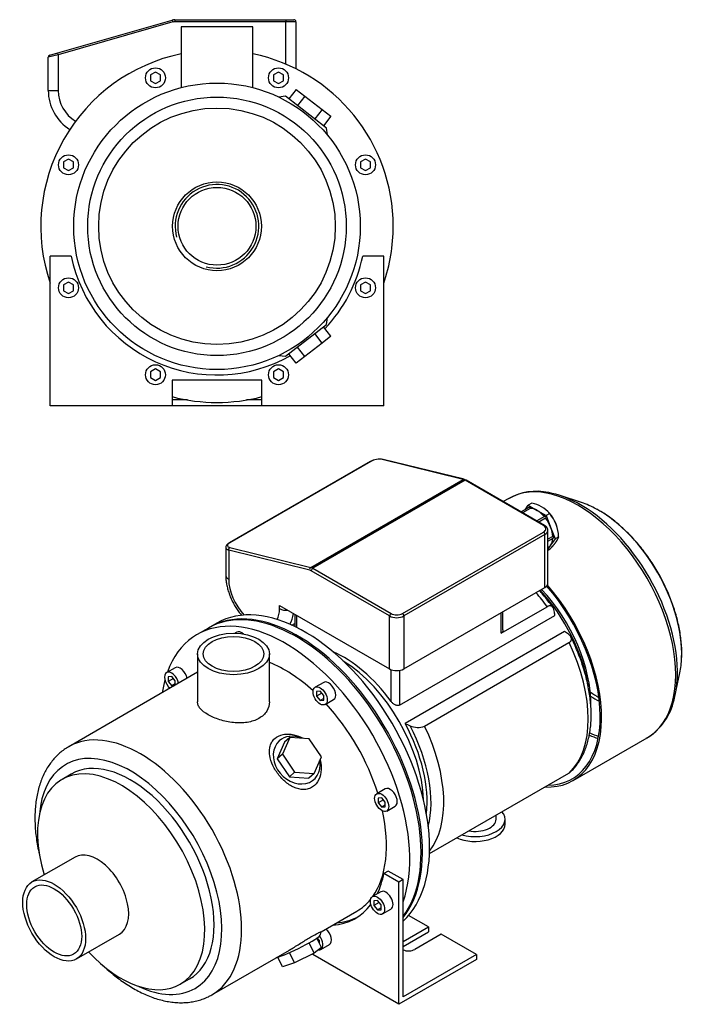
# Model space of a CAD drawing. Header units: millimetres. Extents: x 128 to 943, y 47 to 803.
# Tile 2 of 2: x 610 to 943, y 47 to 540. Entities that reach past the tile are written whole.
import ezdxf

# ---------------------------------------------------------------- set-up
doc = ezdxf.new("R2010")
doc.units = ezdxf.units.MM
for name, color, linetype in [('1', 7, 'Continuous'), ('BASETTA_MEC_71_M', 7, 'Continuous'), ('CARCASSA_MEC_71-', 7, 'Continuous'), ('COPRIVENTOLA_MEC', 7, 'Continuous'), ('CORPO_MH_3-5_[4]', 7, 'Continuous'), ('FLANGIA_MOTORE_T', 7, 'Continuous'), ('PIEDINO_MEC_71_I', 7, 'Continuous'), ('STAFFA_3-5-9_INT', 7, 'Continuous')]:
    doc.layers.add(name, color=color, linetype=linetype)

# ---------------------------------------------------------------- blocks, each defined once
blk = doc.blocks.new('SE')
at = {"layer": '1', "color": 7, "linetype": 'Continuous'}
for p, q in [((862.88, 294.61), (864.45, 296.84)), ((866.21, 297.86), (864.45, 296.84)), ((864.45, 296.84), (868.94, 294.24)), ((864.8, 295.72), (860.93, 293.49)), ((865.36, 295.3), (861.57, 293.12)), ((872.58, 291.23), (868.71, 289)), ((868.94, 294.24), (873.43, 291.65)), ((875.19, 292.67), (873.43, 291.65)), ((873.43, 291.65), (875.67, 285.86)), ((874.8, 293.16), (874.48, 293.52)), ((873.13, 290.41), (869.7, 288.43)), ((878.76, 286.26), (878.71, 286.39)), ((876.71, 281.18), (874.29, 279.79)), ((875.67, 285.86), (877.92, 280.08)), ((874.29, 278.79), (876.96, 280.34)), ((875.67, 276.88), (874.29, 274.92)), ((877.92, 280.08), (875.67, 276.88)), ((879.69, 281.1), (877.92, 280.08)), ((874.29, 275.65), (874.44, 275.74)), ((875.19, 274.71), (874.29, 274.19))]:
    blk.add_line(p, q, dxfattribs=at)
for centre, radius, start, end in [((863.56, 282.89), 15.2, 40.0478, 79.9522), ((860.52, 280.32), 19.18, 2.3229, 40.0891)]:
    blk.add_arc(centre, radius, start, end, dxfattribs=at)
for centre, major_axis, start_param, end_param in [((865.05, 295.29), (0.25, -0.433), 1.286268, 3.141593), ((868.94, 285.26), (-5.5, 9.53), 5.497787, 5.975927), ((868.94, 285.26), (-5.5, 9.53), 5.019647, 5.497787), ((872.83, 290.8), (0.25, -0.433), 0.23907, 3.141593), ((871.76, 286.9), (5.36, -9.29), 1.19776, 1.943833), ((868.94, 285.26), (5.5, -9.53), 1.308997, 1.787137), ((868.94, 285.26), (5.5, -9.53), 0.830857, 1.308997), ((876.71, 280.77), (-0.25, 0.433), 3.141593, 5.520516), ((868.94, 285.26), (-5.5, 9.53), 3.141593, 3.403392), ((868.94, 285.26), (5.5, -9.53), 0.261799, 0.718853)]:
    blk.add_ellipse(centre, major_axis=major_axis, ratio=0.57735, start_param=start_param, end_param=end_param, dxfattribs=at)
blk.add_open_spline([(875.19, 274.71), (876.21, 275.79), (876.96, 276.66), (877.79, 277.64), (878.36, 278.43), (878.91, 279.23), (879.25, 279.91), (879.55, 280.53), (879.69, 281.1)], degree=2, knots=[0, 0, 0, 0.25, 0.25, 0.5, 0.5, 0.75, 0.75, 1, 1, 1], dxfattribs=at)
at = {"layer": 'BASETTA_MEC_71_M', "color": 7, "linetype": 'Continuous'}
for p, q in [((785.35, 318.79), (714.64, 277.96)), ((785.66, 318.82), (714.95, 277.99)), ((831.88, 309.76), (791.31, 319.75)), ((832.32, 309.84), (791.75, 319.83)), ((755.51, 265.67), (831.88, 309.76)), ((832.86, 309.36), (756.49, 265.27)), ((872.12, 286.69), (832.86, 309.36)), ((872.62, 286.74), (833.36, 309.41)), ((801.41, 242.6), (872.12, 283.43)), ((872.83, 282.2), (802.11, 241.38)), ((872.83, 255.66), (872.83, 282.2)), ((874.29, 257.71), (874.29, 284.24)), ((712.97, 275.74), (712.97, 261.79)), ((714.43, 274.36), (714.43, 259.75)), ((755, 264.37), (714.43, 274.36)), ((714.95, 275.66), (755.51, 265.67)), ((795.04, 241.38), (755.78, 264.04)), ((756.49, 265.27), (795.75, 242.6)), ((802.11, 214.84), (872.83, 255.66)), ((739.89, 246.68), (795.04, 214.84)), ((739.89, 245.05), (739.89, 246.68)), ((746.11, 236.78), (747.5, 237.58)), ((795.04, 214.84), (795.04, 241.38)), ((802.11, 241.38), (802.11, 214.84))]:
    blk.add_line(p, q, dxfattribs=at)
for centre, radius, start, end in [((790.04, 310.17), 9.81, 79.9542, 118.5428), ((831.32, 305.93), 4.03, 59.5888, 75.64)]:
    blk.add_arc(centre, radius, start, end, dxfattribs=at)
for centre, major_axis, ratio, start_param, end_param in [((785.85, 317.92), (0.5, -0.866), 0.57735, 2.635447, 3.141593), ((788.48, 318.12), (3.99, 0.79), 0.398723, 0.706585, 2.277381), ((791.51, 318.86), (-0.239, -0.971), 0.714124, 3.141593, 3.742605), ((832.08, 308.87), (-0.239, -0.971), 0.714124, 3.141096, 3.742605), ((832.86, 305.28), (-2.5, 4.33), 0.57735, 5.497787, 5.77704), ((832.86, 308.54), (-0.5, -0.866), 0.57735, 3.141593, 3.926991), ((872.12, 285.87), (-0.5, -0.866), 0.57735, 3.141395, 3.926991), ((869.29, 285.06), (-4, 0), 0.57735, 2.356194, 3.926991), ((872.12, 282.61), (-0.5, 0.866), 0.57735, 3.926991, 5.497787), ((869.29, 284.24), (-5, 0), 0.57735, 2.356194, 3.145638), ((717.77, 277.3), (3.99, 0.79), 0.398723, 2.277381, 3.848177), ((715.14, 277.09), (0.5, -0.866), 0.57735, 2.635447, 3.141407), ((717.97, 276.4), (4.99, 0.82), 0.435435, 3.058254, 3.855586), ((715.14, 274.77), (-0.239, -0.971), 0.714124, 3.742605, 5.313402), ((717.97, 261.79), (5, 0), 0.57735, 3.1418, 3.926991), ((755.71, 264.78), (0.239, 0.971), 0.714124, 0.601013, 2.171809), ((755.78, 260.78), (-2, 3.46), 0.57735, 5.497787, 5.77704), ((756.49, 261.19), (-2.5, 4.33), 0.57735, 5.497787, 5.77704), ((756.49, 264.45), (0.5, 0.866), 0.57735, 0.785398, 2.356194), ((727.16, 252.4), (-9, 15.59), 0.57735, 0.785398, 1.94768), ((869.29, 257.71), (-5, 0), 0.57735, 2.356194, 3.141593), ((727.16, 252.4), (-9, 15.59), 0.57735, 3.499773, 3.926991), ((743.42, 247.09), (5, 0), 0.57735, 3.926991, 4.854286), ((730.7, 254.44), (-11.5, 19.92), 0.57735, 3.432902, 3.796183), ((795.75, 241.78), (0.5, 0.866), 0.57735, 0.785398, 2.356194), ((798.58, 244.23), (-4, 0), 0.57735, 0.785398, 2.356194), ((801.41, 241.78), (-0.5, 0.866), 0.57735, 3.926991, 5.497787), ((798.58, 243.42), (5, 0), 0.57735, 3.926991, 5.497787), ((798.58, 216.88), (5, 0), 0.57735, 3.926991, 5.497787)]:
    blk.add_ellipse(centre, major_axis=major_axis, ratio=ratio, start_param=start_param, end_param=end_param, dxfattribs=at)
for points, knots in [([(874.26, 284.25), (874.26, 284.46), (874.25, 284.87), (873.95, 285.54), (873.41, 286.21), (872.93, 286.54), (872.62, 286.74)], [0, 0, 0, 0, 0.184924, 0.437375, 0.694023, 1, 1, 1, 1]), ([(714.64, 277.96), (714.48, 277.87), (714.09, 277.62), (713.54, 277.15), (713.14, 276.56), (712.96, 276.07), (712.98, 275.83), (712.99, 275.78)], [0, 0, 0, 0, 0.155599, 0.468176, 0.725314, 0.953578, 1, 1, 1, 1]), ([(712.97, 261.79), (712.97, 261.35), (712.99, 260.3), (713.19, 258.36), (713.6, 256.12), (714.21, 253.85), (715, 251.6), (715.95, 249.38), (717.06, 247.22), (718.32, 245.14), (719.63, 243.26), (720.54, 242.11), (720.97, 241.61)], [0, 0, 0, 0, 0.0264877, 0.0746035, 0.1226102, 0.1704791, 0.2181718, 0.2657141, 0.313164, 0.3605954, 0.4080817, 0.447776, 0.447776, 0.447776, 0.447776])]:
    blk.add_open_spline(points, degree=3, knots=knots, dxfattribs=at)
at = {"layer": 'CARCASSA_MEC_71-', "color": 7, "linetype": 'Continuous'}
for p, q in [((747.5, 242.29), (747.5, 236.13)), ((748.37, 241.78), (748.37, 235.7)), ((850.9, 232.71), (874, 246.04)), ((850.9, 232.71), (850.9, 243.01)), ((851.78, 234.42), (851.78, 243.52)), ((799.99, 196.76), (877.77, 241.67)), ((882.63, 233.67), (802.73, 187.54)), ((812.52, 186.25), (884.86, 228.02)), ((795.75, 198.56), (795.75, 214.5)), ((799.99, 214.11), (799.99, 196.76)), ((814.96, 122.35), (884.86, 162.7))]:
    blk.add_line(p, q, dxfattribs=at)
for centre, radius, start, end in [((162.89, 149.49), 720.8, 7.34685, 7.52817), ((518.96, -251.64), 606.45, 52.9232, 53.15336), ((1166.98, 1006.41), 896.22, 246.01969, 246.19709), ((809.07, 194.32), 8.77, 244.2802, 293.1217)]:
    blk.add_arc(centre, radius, start, end, dxfattribs=at)
for centre, major_axis, start_param, end_param in [((848.19, 216.54), (-32.75, 56.72), 4.906715, 5.047912), ((853.73, 219.74), (-29.5, 51.1), 4.130778, 5.0866), ((855.5, 220.76), (-28.5, 49.36), 3.910331, 5.100417), ((848.19, 216.54), (32.75, -56.72), 0.12847, 1.442326), ((772.06, 172.59), (-29.5, 51.1), 4.89396, 5.628445), ((770.29, 171.57), (-29.5, 51.1), 3.963975, 5.460802), ((772.06, 172.59), (29.5, -51.1), 0.654741, 1.53039), ((772.36, 172.76), (30.68, -53.15), 0.533232, 1.495358), ((775.84, 174.77), (32.75, -56.72), 0.222172, 1.442326)]:
    blk.add_ellipse(centre, major_axis=major_axis, ratio=0.57735, start_param=start_param, end_param=end_param, dxfattribs=at)
for points, knots in [([(876.87, 245.63), (876.83, 245.69), (876.06, 246.79), (874.33, 249.06), (872.11, 251.8), (870.67, 253.45), (870.09, 254.1)], [0, 0, 0, 0, 0.0025404, 0.055443, 0.1083813, 0.1430744, 0.1430744, 0.1430744, 0.1430744]), ([(877.48, 243.93), (877.42, 244.41), (877.3, 244.84), (877.03, 245.41), (876.92, 245.58), (876.68, 245.88), (876.54, 246.01), (876.24, 246.23), (876.07, 246.31), (875.71, 246.43), (875.52, 246.45), (875.11, 246.45), (874.9, 246.41), (874.45, 246.28), (874.23, 246.18), (874, 246.04)], [0, 0, 0, 0, 0.25, 0.25, 0.375, 0.375, 0.5, 0.5, 0.625, 0.625, 0.75, 0.75, 0.875, 0.875, 1, 1, 1, 1]), ([(851.78, 234.41), (851.78, 234.26), (851.77, 234.12), (851.72, 233.8), (851.66, 233.63), (851.52, 233.31), (851.42, 233.17), (851.19, 232.91), (851.06, 232.8), (850.9, 232.71)], [0.5263489, 0.5263489, 0.5263489, 0.5263489, 0.625, 0.625, 0.75, 0.75, 0.875, 0.875, 1, 1, 1, 1]), ([(884.86, 228.02), (885.1, 228.16), (885.3, 228.31), (885.64, 228.63), (885.77, 228.81), (885.97, 229.17), (886.04, 229.36), (886.1, 229.74), (886.1, 229.93), (886.04, 230.31), (885.98, 230.5), (885.81, 230.87), (885.71, 231.05), (885.45, 231.4), (885.3, 231.57), (884.97, 231.9), (884.78, 232.06), (884.58, 232.21)], [0, 0, 0, 0, 0.125, 0.125, 0.25, 0.25, 0.375, 0.375, 0.5, 0.5, 0.625, 0.625, 0.75, 0.75, 0.875, 0.875, 1, 1, 1, 1]), ([(885.38, 163.11), (885.77, 163.46), (886.7, 164.3), (888.21, 166.02), (889.77, 168.15), (891.19, 170.49), (892.43, 173.01), (893.49, 175.71), (894.37, 178.58), (895.07, 181.6), (895.57, 184.77), (895.88, 188.06), (896, 191.46), (895.92, 194.96), (895.66, 198.53), (895.2, 202.18), (894.56, 205.87), (893.73, 209.61), (892.73, 213.36), (891.56, 217.13), (890.22, 220.9), (888.72, 224.61), (887.22, 228.01), (886.27, 229.91), (885.82, 230.82)], [0, 0, 0, 0, 0.025072, 0.069887, 0.115046, 0.160636, 0.2067, 0.253229, 0.300179, 0.347475, 0.395031, 0.442764, 0.490599, 0.53848, 0.586355, 0.6342, 0.682, 0.729749, 0.777447, 0.825097, 0.872703, 0.920273, 0.967815, 1, 1, 1, 1]), ([(799.99, 196.76), (799.84, 196.67), (799.66, 196.6), (799.3, 196.53), (799.1, 196.52), (798.71, 196.55), (798.51, 196.59), (798.11, 196.7), (797.92, 196.78), (797.53, 196.97), (797.34, 197.08), (796.98, 197.32), (796.81, 197.45), (796.31, 197.89), (796.01, 198.21), (795.75, 198.56)], [0, 0, 0, 0, 0.125, 0.125, 0.25, 0.25, 0.375, 0.375, 0.5, 0.5, 0.625, 0.625, 0.75, 0.75, 1, 1, 1, 1])]:
    blk.add_open_spline(points, degree=3, knots=knots, dxfattribs=at)
blk.add_open_spline([(885.42, 163.11), (885.26, 162.96), (885.08, 162.83), (884.86, 162.7)], degree=3, dxfattribs=at)
at = {"layer": 'COPRIVENTOLA_MEC', "color": 7, "linetype": 'Continuous'}
for p, q in [((891.13, 298.21), (880.44, 301.73)), ((854.73, 300.28), (851.95, 298.67)), ((938.09, 201.88), (940.39, 212.89)), ((886.87, 158.91), (923.98, 180.33))]:
    blk.add_line(p, q, dxfattribs=at)
for centre, radius, start, end in [((868.58, 275.27), 28.57, 77.8283, 119.4887), ((908.78, 205.39), 29.27, 300.3657, 344.9889)]:
    blk.add_arc(centre, radius, start, end, dxfattribs=at)
for centre, major_axis, start_param, end_param in [((889.36, 240.31), (34.63, -59.97), 0, 3.141593), ((890.65, 241.05), (-34.32, 59.44), 5.532268, 5.830869), ((890.65, 241.05), (-34.32, 59.44), 3.891019, 5.532268), ((899.86, 246.37), (29.32, -50.78), -3.897968, -3.715101), ((899.86, 246.37), (29.32, -50.78), 0.742784, 2.385217), ((852.25, 218.88), (-34.62, 59.97), 2.787766, 5.035598), ((852.25, 218.88), (-34.12, 59.11), 2.829842, 5.036465), ((899.86, 246.37), (29.32, -50.78), 0.573508, 0.742784), ((890.65, 241.05), (-34.32, 59.44), 3.631941, 3.891019), ((899.98, 246.44), (28.13, -48.72), -0.898168, -0.78863), ((899.42, 246.12), (-28.92, 50.1), -4.018679, -3.910523), ((890.22, 240.8), (33.92, -58.75), -0.680681, -0.587501), ((889.36, 240.31), (-34.12, 59.11), -3.808461, -3.716477)]:
    blk.add_ellipse(centre, major_axis=major_axis, ratio=0.57735, start_param=start_param, end_param=end_param, dxfattribs=at)
blk.add_open_spline([(941.29, 220.62), (941.32, 221.45), (941.38, 223.14), (941.27, 226.21), (940.97, 229.58), (940.49, 233.04), (939.83, 236.55), (938.99, 240.1), (937.97, 243.67), (936.78, 247.24), (935.44, 250.81), (933.93, 254.35), (932.27, 257.86), (930.47, 261.31), (928.54, 264.7), (926.47, 268), (924.29, 271.21), (921.99, 274.32), (919.6, 277.29), (917.12, 280.14), (914.55, 282.83), (911.91, 285.37), (909.22, 287.74), (906.47, 289.93), (903.7, 291.91), (901.09, 293.59), (899.59, 294.41), (898.84, 294.82)], degree=3, knots=[0, 0, 0, 0, 0.029015, 0.070072, 0.111118, 0.152142, 0.193137, 0.2341, 0.275034, 0.315939, 0.356821, 0.397683, 0.43853, 0.479369, 0.520203, 0.561038, 0.601879, 0.642731, 0.683598, 0.724487, 0.765403, 0.80635, 0.847334, 0.888357, 0.929422, 0.970527, 1, 1, 1, 1], dxfattribs=at)
at = {"layer": 'CORPO_MH_3-5_[4]', "color": 7, "linetype": 'Continuous'}
for p, q in [((704.25, 235.34), (698.59, 232.07)), ((718.43, 233.28), (717.5, 232.74)), ((698.84, 222.35), (698.84, 198.36)), ((734.84, 198.36), (734.84, 222.35)), ((698.84, 213.16), (634.29, 175.89)), ((687.63, 215.49), (683.39, 213.04)), ((685.89, 211.07), (684.12, 210.91)), ((684.12, 210.91), (684.12, 208.55)), ((686.71, 210.05), (684.12, 208.55)), ((684.12, 208.55), (685.89, 206.35)), ((687.65, 208.87), (685.89, 211.07)), ((687.65, 207.37), (685.89, 206.35)), ((687.65, 206.7), (687.65, 208.87)), ((762, 208.12), (757.76, 205.67)), ((685.89, 206.35), (687.26, 206.48)), ((760.26, 203.7), (758.49, 203.54)), ((758.49, 203.54), (758.49, 201.18)), ((761.08, 202.68), (758.49, 201.18)), ((762.03, 201.5), (760.26, 203.7)), ((758.49, 201.18), (760.26, 198.99)), ((762.03, 200.01), (760.26, 198.99)), ((760.26, 198.99), (762.03, 199.14)), ((762.03, 199.14), (762.03, 201.5)), ((762.76, 197.01), (767, 199.46)), ((742.36, 178.21), (738.7, 169.81)), ((744.97, 180.56), (741.31, 172.16)), ((744.97, 180.56), (742.36, 178.21)), ((754.74, 179.92), (744.97, 180.56)), ((760.86, 170.88), (754.74, 179.92)), ((741.31, 172.16), (738.7, 169.81)), ((738.7, 169.81), (744.81, 160.77)), ((741.31, 172.16), (747.42, 163.12)), ((757.19, 162.48), (760.86, 170.88)), ((747.42, 163.12), (744.81, 160.77)), ((747.42, 163.12), (757.19, 162.48)), ((635.59, 162.21), (630.96, 159.53)), ((744.81, 160.77), (754.58, 160.12)), ((757.19, 162.48), (754.58, 160.12)), ((792.81, 154.76), (788.56, 152.31)), ((791.06, 150.34), (789.3, 150.18)), ((789.3, 150.18), (789.3, 147.83)), ((791.88, 149.32), (789.3, 147.83)), ((792.83, 148.14), (791.06, 150.34)), ((792.83, 145.79), (792.83, 148.14)), ((789.3, 147.83), (791.06, 145.63)), ((792.83, 146.65), (791.06, 145.63)), ((791.06, 145.63), (792.83, 145.79)), ((793.56, 143.65), (797.81, 146.1)), ((637.48, 120.58), (615.91, 108.12)), ((760.77, 83.21), (778.59, 93.51)), ((638.16, 69.59), (659.73, 82.04)), ((760.86, 75.38), (758.6, 80.02)), ((760.16, 81.42), (760.79, 83.21)), ((706.04, 51.62), (744.81, 74)), ((757.19, 72.49), (754.69, 77.64)), ((760.86, 75.38), (757.19, 72.49)), ((741.31, 65.63), (738.96, 70.46)), ((747.42, 67.62), (744.9, 72.79)), ((757.19, 72.49), (747.42, 67.62)), ((747.42, 67.62), (741.31, 65.63)), ((690.21, 56.91), (694.84, 59.59))]:
    blk.add_line(p, q, dxfattribs=at)
for centre, major_axis, ratio, start_param, end_param in [((748.37, 158.91), (44.13, -76.43), 0.57735, 0.241164, 3.141593), ((742.72, 155.64), (44.13, -76.43), 0.57735, 0.45581, 3.593987), ((720.93, 228.94), (2.5, -4.33), 0.57735, 2.083393, 3.141593), ((742.72, 155.64), (35.88, -62.14), 0.57735, 2.076031, 2.512145), ((685.89, 208.71), (-2.5, 4.33), 0.57735, 0, 2.122878), ((685.89, 208.71), (-2.5, 4.33), 0.57735, 4.160308, 6.283185), ((690.13, 211.16), (2.5, -4.33), 0.57735, 1.018715, 3.141593), ((742.72, 155.64), (44.13, -76.43), 0.57735, 3.660226, 3.763049), ((764.5, 203.79), (2.5, -4.33), 0.57735, 0, 3.141593), ((742.72, 155.64), (35.88, -62.14), 0.57735, 1.202887, 1.938706), ((670.17, 113.76), (-35.88, 62.14), 0.57735, 3.141593, 6.280666), ((748.47, 169.17), (-8.7, 9.66), 0.810411, 0, 4.056698), ((748.47, 169.17), (-8.7, 9.66), 0.810411, 5.253429, 6.283185), ((665.22, 110.9), (32.38, -56.08), 0.57735, 0, 3.835482), ((670.17, 113.76), (-35.88, 62.14), 0.57735, 6.280666, 6.283185), ((665.22, 110.9), (29.63, -51.31), 0.57735, 0, 3.141593), ((660.58, 108.22), (29.62, -51.31), 0.57735, 0, 4.327423), ((795.31, 150.43), (2.5, -4.33), 0.57735, 0, 3.141593), ((742.72, 155.64), (35.88, -62.14), 0.57735, 0.25816, 1.065562), ((648.61, 101.31), (11.12, -19.27), 0.57735, 0, 3.141593), ((742.72, 155.64), (35.88, -62.14), 0.57735, 0, 0.21901), ((748.47, 75.87), (11.69, 5.69), 0.099506, 3.627919, 6.183016), ((660.58, 108.22), (29.62, -51.31), 0.57735, 5.097355, 6.283185), ((665.22, 110.9), (32.38, -56.08), 0.57735, 5.589296, 6.283185), ((670.17, 113.76), (-35.88, 62.14), 0.57735, 3.138931, 3.141593)]:
    blk.add_ellipse(centre, major_axis=major_axis, ratio=ratio, start_param=start_param, end_param=end_param, dxfattribs=at)
for centre, major_axis in [((716.84, 222.35), (-18, 0)), ((716.84, 222.35), (-15.15, 0)), ((760.26, 201.34), (-2.5, 4.33)), ((791.06, 147.98), (-2.5, 4.33)), ((627.03, 88.85), (11.13, -19.27)), ((627.03, 88.85), (9.74, -16.87))]:
    blk.add_ellipse(centre, major_axis=major_axis, ratio=0.57735, dxfattribs=at)
for points, knots in [([(734.84, 198.35), (734.84, 198.35), (734.84, 198.35), (734.84, 196.76), (734.37, 195.15), (732.58, 192.3), (731.24, 191.03), (728.74, 189.59), (727.81, 189.17), (725.85, 188.51), (724.81, 188.26), (721.53, 187.74), (719.2, 187.72), (715.66, 188.09), (714.5, 188.27), (712.2, 188.76), (711.05, 189.06), (708.88, 189.75), (707.84, 190.14), (705.88, 190.99), (704.95, 191.45), (702.45, 192.89), (701.1, 193.96), (699.76, 195.58), (699.41, 196.14), (698.95, 197.24), (698.84, 197.79), (698.84, 198.35), (698.84, 198.35), (698.84, 198.36)], [0.1249858, 0.1249858, 0.1249858, 0.1249858, 0.125, 0.125, 0.1875, 0.1875, 0.25, 0.25, 0.28125, 0.28125, 0.3125, 0.3125, 0.375, 0.375, 0.40625, 0.40625, 0.4375, 0.4375, 0.46875, 0.46875, 0.5, 0.5, 0.5625, 0.5625, 0.59375, 0.59375, 0.625, 0.625, 0.6251231, 0.6251231, 0.6251231, 0.6251231]), ([(757.33, 156.45), (756.73, 155.92), (756.08, 155.49), (754.68, 154.84), (753.91, 154.62), (751.58, 154.29), (749.92, 154.51), (747.5, 155.36), (746.69, 155.73), (745.13, 156.6), (744.37, 157.1), (742.15, 158.81), (740.8, 160.15), (738.39, 163.17), (737.39, 164.77), (735.81, 168.14), (735.27, 169.82), (734.89, 172.33), (734.84, 173.14), (734.89, 174.71), (735.01, 175.49), (735.41, 176.95), (735.7, 177.63), (736.45, 178.89), (736.94, 179.48), (738.62, 180.99), (740.11, 181.69), (742.6, 182.17), (743.48, 182.24), (745.27, 182.19), (746.17, 182.08), (748.66, 181.54), (750.21, 180.95), (751.65, 180.15)], [0, 0, 0, 0, 0.03125, 0.03125, 0.0625, 0.0625, 0.125, 0.125, 0.15625, 0.15625, 0.1875, 0.1875, 0.25, 0.25, 0.3125, 0.3125, 0.375, 0.375, 0.40625, 0.40625, 0.4375, 0.4375, 0.46875, 0.46875, 0.5, 0.5, 0.5625, 0.5625, 0.59375, 0.59375, 0.625, 0.625, 0.6792325, 0.6792325, 0.6792325, 0.6792325]), ([(634.41, 175.93), (634.15, 175.79), (633.18, 175.27), (631.42, 174.04), (629.33, 172.33), (627.37, 170.39), (625.58, 168.25), (623.95, 165.93), (622.48, 163.41), (621.19, 160.71), (620.07, 157.83), (619.14, 154.79), (618.4, 151.59), (617.86, 148.25), (617.51, 144.78), (617.36, 141.2), (617.4, 137.53), (617.64, 133.77), (618.07, 129.95), (618.69, 126.08), (619.28, 123.25), (619.63, 121.71), (619.68, 121.49)], [0, 0, 0, 0, 0.0054309, 0.0234138, 0.0413932, 0.0594299, 0.0775843, 0.095906, 0.1144297, 0.1331723, 0.1521323, 0.1712915, 0.1906193, 0.2100781, 0.2296296, 0.2492389, 0.2688772, 0.2885196, 0.3081501, 0.3277606, 0.3473469, 0.3506894, 0.3506894, 0.3506894, 0.3506894]), ([(760.23, 169.33), (760.55, 168.17), (760.73, 166.98), (760.86, 164), (760.61, 162.18), (759.46, 158.97), (758.54, 157.52), (757.33, 156.45)], [0.8346005, 0.8346005, 0.8346005, 0.8346005, 0.875, 0.875, 0.9375, 0.9375, 1, 1, 1, 1]), ([(744.8, 74), (744.87, 74.04), (744.94, 74.08), (745.78, 74.56), (746.56, 75.03), (748.15, 76.01), (748.96, 76.52), (750.59, 77.53), (751.39, 78.04), (752.97, 79.02), (753.76, 79.5), (755.98, 80.84), (757.31, 81.59), (758.84, 82.38), (759.29, 82.6), (760, 82.93), (760.27, 83.05), (760.69, 83.22), (760.8, 83.25), (760.8, 83.24)], [0.3721818, 0.3721818, 0.3721818, 0.3721818, 0.375, 0.375, 0.40625, 0.40625, 0.4375, 0.4375, 0.46875, 0.46875, 0.5, 0.5, 0.5625, 0.5625, 0.59375, 0.59375, 0.625, 0.625, 0.6619883, 0.6619883, 0.6619883, 0.6619883]), ([(651.7, 66.1), (652.08, 65.74), (653.46, 64.47), (655.86, 62.38), (658.92, 59.95), (662.03, 57.72), (665.18, 55.68), (668.36, 53.85), (671.56, 52.24), (674.77, 50.85), (677.97, 49.7), (681.17, 48.8), (684.32, 48.15), (687.44, 47.75), (690.48, 47.61), (693.45, 47.72), (696.33, 48.08), (699.1, 48.7), (701.73, 49.54), (704.06, 50.53), (705.31, 51.23), (705.92, 51.58)], [0.6515206, 0.6515206, 0.6515206, 0.6515206, 0.6592443, 0.678839, 0.6984672, 0.7181297, 0.7378252, 0.7575489, 0.7772918, 0.7970345, 0.8167505, 0.8364074, 0.8559653, 0.8753808, 0.8946116, 0.9136242, 0.9324001, 0.9509406, 0.9692678, 0.9874224, 1, 1, 1, 1])]:
    blk.add_open_spline(points, degree=3, knots=knots, dxfattribs=at)
at = {"layer": 'FLANGIA_MOTORE_T', "color": 7, "linetype": 'Continuous'}
blk.add_line((708.49, 237.79), (704.96, 235.74), dxfattribs=at)
for centre, major_axis, start_param, end_param in [((749.08, 159.32), (44.12, -76.43), 0.219659, 3.149605), ((752.62, 161.36), (44.12, -76.43), 0.121401, 3.141593), ((770.29, 171.57), (29.5, -51.1), 0.822383, 2.31921)]:
    blk.add_ellipse(centre, major_axis=major_axis, ratio=0.57735, start_param=start_param, end_param=end_param, dxfattribs=at)
at = {"layer": 'PIEDINO_MEC_71_I', "color": 7, "linetype": 'Continuous'}
for p, q in [((848.32, 139.52), (848.32, 141.61)), ((852.82, 137.07), (852.82, 139.52))]:
    blk.add_line(p, q, dxfattribs=at)
for centre, major_axis, start_param, end_param in [((837.82, 139.52), (-15, 0), 1.11589, 3.596499), ((837.82, 139.52), (-10.5, 0), 1.267433, 3.141593), ((837.82, 137.07), (-15, 0), 0.91023, 3.141593)]:
    blk.add_ellipse(centre, major_axis=major_axis, ratio=0.57735, start_param=start_param, end_param=end_param, dxfattribs=at)
at = {"layer": 'STAFFA_3-5-9_INT', "color": 7, "linetype": 'Continuous'}
for p, q in [((794.32, 113.6), (792.2, 112.38)), ((801.76, 109.31), (794.32, 113.6)), ((799.64, 108.08), (792.2, 112.38)), ((801.76, 109.31), (799.64, 108.08)), ((801.76, 50.52), (801.76, 109.31)), ((799.64, 46.85), (799.64, 108.08)), ((790.69, 103.23), (786.44, 100.78)), ((788.94, 98.81), (787.17, 98.65)), ((787.17, 98.65), (787.17, 96.3)), ((790.71, 96.61), (788.94, 98.81)), ((789.76, 97.79), (787.17, 96.3)), ((787.17, 96.3), (788.94, 94.1)), ((790.71, 95.12), (788.94, 94.1)), ((788.94, 94.1), (790.71, 94.25)), ((790.71, 94.25), (790.71, 96.61)), ((791.44, 92.12), (795.69, 94.57)), ((814.49, 85.63), (804.52, 91.39)), ((801.76, 78.28), (814.49, 85.63)), ((814.49, 85.63), (814.49, 83.18)), ((758.96, 80), (758.68, 79.85)), ((759.9, 78.83), (758.82, 80.18)), ((801.76, 75.83), (814.49, 83.18)), ((820.85, 81.95), (807.7, 74.36)), ((838.53, 71.75), (820.85, 81.95)), ((759.9, 77.33), (759.9, 78.83)), ((759.9, 77.33), (759.9, 77.33)), ((760.64, 74.34), (764.88, 76.79)), ((756.51, 71.75), (756.51, 72.15)), ((799.64, 46.85), (756.51, 71.75)), ((838.53, 69.3), (799.64, 46.85)), ((838.53, 71.75), (801.76, 50.52)), ((838.53, 71.75), (838.53, 69.3))]:
    blk.add_line(p, q, dxfattribs=at)
for centre, major_axis, start_param, end_param in [((740.6, 154.42), (-37.25, 64.52), 3.514775, 3.724263), ((793.19, 98.9), (-2.5, 4.33), 3.141593, 6.283185), ((740.6, 154.42), (-37.25, 64.52), 2.869041, 3.382098), ((742.72, 155.64), (-37.25, 64.52), 2.869041, 3.113115), ((762.38, 81.12), (-2.5, 4.33), 3.141593, 5.26447), ((758.14, 78.67), (2.5, -4.33), 0, 1.815566), ((758.14, 78.67), (2.5, -4.33), 5.830585, 6.283185), ((804.52, 76.2), (4.5, 0), 4.052757, 5.497787)]:
    blk.add_ellipse(centre, major_axis=major_axis, ratio=0.57735, start_param=start_param, end_param=end_param, dxfattribs=at)
blk.add_ellipse((788.94, 96.45), major_axis=(2.5, -4.33), ratio=0.57735, dxfattribs=at)
blk = doc.blocks.new('SE4')
at = {"layer": 'BASETTA_MEC_71_M', "color": 7, "linetype": 'Continuous'}
for p, q in [((628.79, 523.46), (686.17, 539.91)), ((686.44, 538.95), (629.07, 522.49)), ((686.17, 539.91), (686.44, 538.95)), ((687.54, 540.1), (743.07, 540.1)), ((687.54, 540.1), (687.54, 539.1)), ((743.07, 539.1), (687.54, 539.1)), ((743.07, 540.1), (747.07, 540.1)), ((743.07, 540.1), (743.07, 539.1)), ((743.07, 517.83), (743.07, 539.1)), ((748.07, 539.1), (743.07, 539.1)), ((748.07, 539.1), (748.07, 515.52)), ((624.79, 522.31), (628.79, 523.46)), ((629.07, 522.49), (628.79, 523.46)), ((629.07, 522.49), (624.07, 521.35)), ((624.07, 504.6), (624.07, 521.35)), ((629.07, 522.49), (629.07, 504.6)), ((624.07, 504.6), (629.07, 504.6))]:
    blk.add_line(p, q, dxfattribs=at)
for centre, radius, start, end in [((687.54, 535.1), 5, 90, 106), ((687.54, 535.1), 4, 90, 106), ((747.07, 539.1), 1, 0, 90), ((625.07, 521.35), 1, 106, 180), ((647.07, 504.6), 23, 180, 237.9101), ((647.07, 504.6), 18, 180, 238.7125)]:
    blk.add_arc(centre, radius, start, end, dxfattribs=at)
at = {"layer": 'CORPO_MH_3-5_[4]', "color": 7, "linetype": 'Continuous'}
for p, q in [((726.57, 536.6), (690.57, 536.6)), ((690.57, 536.6), (690.57, 506.07)), ((726.57, 506.07), (726.57, 536.6)), ((677.76, 513.86), (675.26, 512.42)), ((680.26, 512.42), (677.76, 513.86)), ((739.37, 513.86), (736.87, 512.42)), ((741.87, 512.42), (739.37, 513.86)), ((675.26, 512.42), (675.26, 509.53)), ((675.26, 509.53), (677.76, 508.09)), ((677.76, 508.09), (680.26, 509.53)), ((680.26, 509.53), (680.26, 512.42)), ((736.87, 512.42), (736.87, 509.53)), ((736.87, 509.53), (739.37, 508.09)), ((739.37, 508.09), (741.87, 509.53)), ((741.87, 509.53), (741.87, 512.42)), ((748.25, 505.21), (744.56, 500.49)), ((748.25, 505.21), (752.57, 501.84)), ((742.96, 501.74), (739.6, 501.32)), ((763.45, 485.73), (742.96, 501.74)), ((752.57, 501.84), (748.88, 497.11)), ((752.57, 501.84), (761.22, 495.08)), ((761.22, 495.08), (757.52, 490.36)), ((761.22, 495.08), (765.54, 491.71)), ((765.54, 491.71), (761.85, 486.98)), ((763.86, 482.34), (763.45, 485.73)), ((634.19, 470.29), (631.69, 468.85)), ((631.69, 468.85), (631.69, 465.96)), ((636.69, 468.85), (634.19, 470.29)), ((636.69, 465.96), (636.69, 468.85)), ((782.94, 470.29), (780.44, 468.85)), ((780.44, 468.85), (780.44, 465.96)), ((785.44, 468.85), (782.94, 470.29)), ((785.44, 465.96), (785.44, 468.85)), ((631.69, 465.96), (634.19, 464.52)), ((634.19, 464.52), (636.69, 465.96)), ((780.44, 465.96), (782.94, 464.52)), ((782.94, 464.52), (785.44, 465.96)), ((763.45, 387.47), (763.86, 390.84)), ((742.96, 371.47), (763.45, 387.47)), ((765.54, 381.5), (761.85, 386.22)), ((761.22, 378.12), (757.52, 382.85)), ((765.54, 381.5), (761.22, 378.12)), ((752.57, 371.37), (748.88, 376.09)), ((761.22, 378.12), (752.57, 371.37)), ((739.57, 371.88), (742.96, 371.47)), ((748.25, 367.99), (744.56, 372.72)), ((752.57, 371.37), (748.25, 367.99))]:
    blk.add_line(p, q, dxfattribs=at)
for centre, radius in [((677.76, 510.97), 5), ((739.37, 510.97), 5), ((708.57, 436.6), 71.75), ((708.57, 436.6), 64.75), ((708.57, 436.6), 59.25), ((634.19, 467.41), 5), ((782.94, 467.41), 5), ((708.57, 436.6), 22.25), ((708.57, 436.6), 19.48)]:
    blk.add_circle(centre, radius, dxfattribs=at)
for radius, start, end in [(88.25, 101.769, 198.884), (88.25, 0, 78.231), (20.95, 255, 195), (88.25, 341.116, 360), (88.25, 255.2289, 284.7711)]:
    blk.add_arc((708.57, 436.6), radius, start, end, dxfattribs=at)
at = {"layer": 'STAFFA_3-5-9_INT', "color": 7, "linetype": 'Continuous'}
for p, q in [((625.07, 346.6), (625.07, 421.6)), ((635.59, 421.6), (625.07, 421.6)), ((792.07, 421.6), (781.54, 421.6)), ((792.07, 346.6), (792.07, 421.6)), ((634.19, 408.68), (631.69, 407.24)), ((631.69, 407.24), (631.69, 404.35)), ((636.69, 407.24), (634.19, 408.68)), ((636.69, 404.35), (636.69, 407.24)), ((782.94, 408.68), (780.44, 407.24)), ((780.44, 407.24), (780.44, 404.35)), ((785.44, 407.24), (782.94, 408.68)), ((785.44, 404.35), (785.44, 407.24)), ((631.69, 404.35), (634.19, 402.91)), ((634.19, 402.91), (636.69, 404.35)), ((780.44, 404.35), (782.94, 402.91)), ((782.94, 402.91), (785.44, 404.35)), ((677.76, 365.12), (675.26, 363.67)), ((680.26, 363.67), (677.76, 365.12)), ((739.37, 365.12), (736.87, 363.67)), ((741.87, 363.67), (739.37, 365.12)), ((675.26, 363.67), (675.26, 360.79)), ((675.26, 360.79), (677.76, 359.34)), ((677.76, 359.34), (680.26, 360.79)), ((680.26, 360.79), (680.26, 363.67)), ((736.87, 363.67), (736.87, 360.79)), ((736.87, 360.79), (739.37, 359.34)), ((739.37, 359.34), (741.87, 360.79)), ((741.87, 360.79), (741.87, 363.67)), ((731.07, 359.6), (686.07, 359.6)), ((686.07, 359.6), (686.07, 346.6)), ((731.07, 346.6), (731.07, 359.6)), ((686.07, 346.6), (625.07, 346.6)), ((693.77, 349.6), (686.07, 349.6)), ((731.07, 346.6), (686.07, 346.6)), ((731.07, 349.6), (723.37, 349.6)), ((792.07, 346.6), (731.07, 346.6))]:
    blk.add_line(p, q, dxfattribs=at)
for centre in [(634.19, 405.8), (782.94, 405.8), (677.76, 362.23), (739.37, 362.23)]:
    blk.add_circle(centre, 5, dxfattribs=at)
for start, end in [(191.6155, 299.5328), (316.4672, 348.3845)]:
    blk.add_arc((708.57, 436.6), 74.5, start, end, dxfattribs=at)

msp = doc.modelspace()

# ---------------------------------------------------------------- block references
for name in ['SE4', 'SE']:
    msp.add_blockref(name, (0, 0))

doc.saveas('drawing.dxf')
